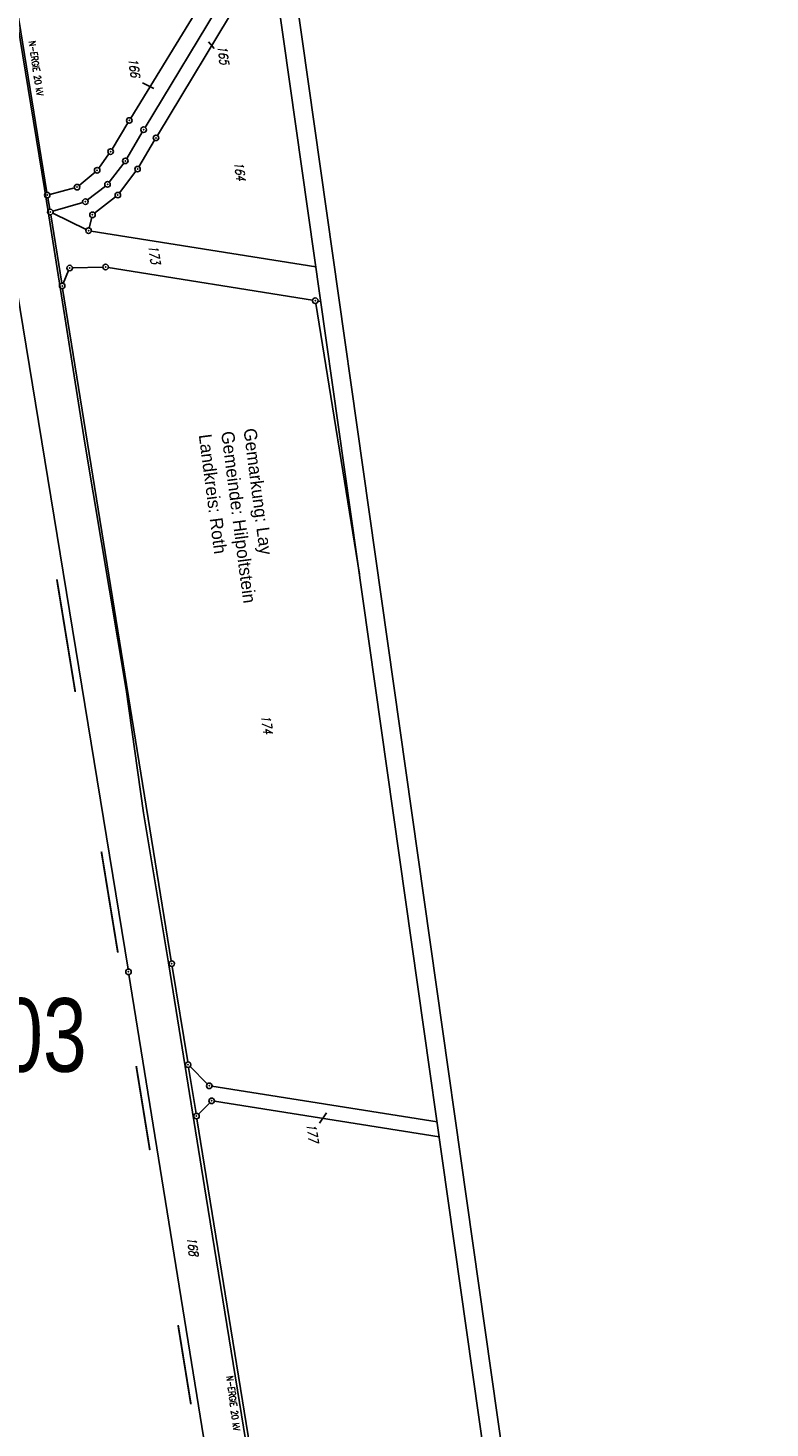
# Model space of a CAD drawing. Extents: x 446457 to 447032, y 444506 to 445688.
# Tile 69 of 83: x 446831 to 447032, y 445084 to 445464. Entities that reach past the tile are written whole.
import ezdxf

# ---------------------------------------------------------------- set-up
doc = ezdxf.new("R2010")
doc.units = 0
doc.header["$LTSCALE"] = 2
doc.header["$MEASUREMENT"] = 0
doc.linetypes.add('AUSGEZOGEN', pattern=[0])
doc.linetypes.add('GEMARKBAB', pattern=[3.7, 2, -0.5, 0.1, -0.5, 0.1, -0.5])
doc.layers.get('0').update_dxf_attribs({"linetype": 'AUSGEZOGEN'})
for name, color, linetype in [('203-FLSTNR', 8, 'AUSGEZOGEN'), ('203-GEMARKGRZ', 7, 'GEMARKBAB'), ('203-GRENZL', 8, 'AUSGEZOGEN'), ('203-GRENZP', 8, 'AUSGEZOGEN'), ('FBRTOP', 250, 'AUSGEZOGEN'), ('Planeinteilung', 250, 'CONTINUOUS'), ('RAHMEN', 7, 'AUSGEZOGEN'), ('SCHRIFT', 7, 'AUSGEZOGEN'), ('STROMLTG', 4, 'AUSGEZOGEN')]:
    doc.layers.add(name, color=color, linetype=linetype)
doc.styles.add('ROMANS', font='romans.shx', dxfattribs={"width": 0.8})
doc.styles.add('UNIR-H', font='unir_h.shx', dxfattribs={"width": 0.8})

# ---------------------------------------------------------------- blocks, each defined once
blk = doc.blocks.new('1135420')
blk.add_line((1135, 420), (0, 420))
at = {"layer": 'RAHMEN'}
blk.add_line((950, 415), (25, 415), dxfattribs=at)
blk = doc.blocks.new('GST')
at = {"color": 0}
blk.add_circle((0, 0), 0.75, dxfattribs=at)
blk.add_point((0, 0), dxfattribs=at)

msp = doc.modelspace()

# ---------------------------------------------------------------- linework, layer by layer
at = {"layer": '203-FLSTNR'}
for p, q in [((446881.47, 445458.58), (446879.94, 445460.36)), ((446862, 445449.25), (446865.04, 445447.68)), ((446911.99, 445169.43), (446910.08, 445166.6))]:
    msp.add_line(p, q, dxfattribs=at)
at = {"layer": '203-GEMARKGRZ', "const_width": 0.5, "flags": 128}
for points in [[(446843.71, 445283.77), (446838.71, 445314.37)], [(446855.28, 445212.96), (446850.8, 445240.42)], [(446860.27, 445182.14), (446863.97, 445159.3)], [(446871.64, 445111.78), (446875.12, 445090.27)]]:
    msp.add_lwpolyline(points, dxfattribs=at)
at = {"layer": '203-GRENZL'}
for p, q in [((446835.97, 445419.46), (446811.68, 445569.29)), ((446858.77, 445439.65), (446894.97, 445498.73)), ((446862.66, 445437.13), (446895.92, 445492.03)), ((446866.02, 445434.91), (446896.78, 445485.95)), ((446857.99, 445438.37), (446853.7, 445431.19)), ((446861.89, 445435.84), (446857.69, 445428.67)), ((446865.25, 445433.62), (446861.01, 445426.44)), ((446852.87, 445429.94), (446850.09, 445426.09)), ((446849.08, 445425), (446844.77, 445421.37)), ((446856.86, 445427.42), (446852.92, 445422.24)), ((446860.18, 445425.19), (446855.72, 445419.33)), ((446843.48, 445420.7), (446836.81, 445418.91)), ((446851.88, 445421.18), (446847.05, 445417.41)), ((446836.8, 445414.88), (446836.23, 445417.98)), ((446845.74, 445416.74), (446837.65, 445414.35)), ((446854.68, 445418.27), (446848.97, 445413.84)), ((446837.05, 445413.4), (446840.04, 445394.81)), ((446837.6, 445413.81), (446846.65, 445409.42)), ((446848.2, 445412.65), (446847.5, 445409.82)), ((446848.06, 445408.97), (446909.08, 445399.21)), ((446858.04, 445208.49), (446826.23, 445403.13)), ((446841.91, 445398.22), (446840.45, 445394.76)), ((446851.2, 445399.17), (446842.95, 445398.93)), ((446908.16, 445390.16), (446852.69, 445399.07)), ((446869.8, 445210.7), (446840.28, 445393.33)), ((446909.64, 445389.92), (446910.41, 445389.8)), ((446920.9, 445315.76), (446909.02, 445389.3)), ((446858.28, 445207.01), (446879.93, 445073.04)), ((446870.04, 445209.22), (446874.24, 445183.25)), ((446876.51, 445169.29), (446874.48, 445181.77)), ((446874.89, 445181.98), (446879.57, 445177.31)), ((446941.99, 445166.96), (446880.84, 445176.66)), ((446877.16, 445169.08), (446880.23, 445172.17)), ((446942.57, 445162.9), (446881.5, 445172.58)), ((446891.69, 445075.51), (446876.75, 445167.81))]:
    msp.add_line(p, q, dxfattribs=at)
at = {"layer": 'FBRTOP', "const_width": 0.5}
for points in [[(446685.67, 445499.68, 0.000084), (446690.29, 445466.91, 0.000171), (446692.59, 445450.72), (446699.7, 445400.65, -0.000017), (446702.65, 445379.85, -0.000012), (446706.64, 445351.68, -0.000142), (446710.16, 445326.77, 0.000095), (446713.69, 445301.85, 0.000489), (446717.26, 445276.8, -0.000535), (446720.84, 445251.74, -0.000318), (446724.22, 445227.7, 0.000352), (446727.61, 445203.66, 0.000005), (446731.55, 445175.83, 0.000006), (446734.44, 445155.44, 0.000005), (446738.34, 445127.87, 0.000006), (446741.35, 445106.67, 0.000262), (446744.9, 445081.67, -0.000165), (446748.46, 445056.66, -0.000317)], [(446741.69, 445219.14, -0.000001), (446752.97, 445139.57, -0.000002), (446759.23, 445095.37), (446773.27, 444996.36), (446787.3, 444897.35, -0.000001), (446796.07, 444835.47, 0.000001), (446804.84, 444773.59, 0.000003), (446813.61, 444711.71, -0.000002), (446822.38, 444649.83, -0.000001), (446829.4, 444600.32, 0.000001), (446836.41, 444550.82, 0.000001), (446838.34, 444537.21, -0.000003)]]:
    msp.add_lwpolyline(points, format="xyb", dxfattribs=at)
at = {"layer": 'FBRTOP'}
msp.add_lwpolyline([(446744.66, 445219.56, -0.000001), (446755.94, 445140, -0.000002), (446762.2, 445095.79), (446776.24, 444996.78), (446790.27, 444897.77, -0.000001), (446799.04, 444835.89, 0.000001), (446807.81, 444774.01, 0.000003), (446816.58, 444712.13, -0.000002), (446825.35, 444650.25, -0.000001), (446832.37, 444600.74, 0.000001), (446839.38, 444551.24, 0.000001), (446841.31, 444537.63, -0.000003)], format="xyb", dxfattribs=at)
at = {"layer": 'STROMLTG', "flags": 128}
msp.add_lwpolyline([(446794.06, 445677.27), (446801.6, 445630.45), (446814.45, 445549.8), (446825.76, 445479.35), (446835.37, 445420.55), (446846.33, 445351.32), (446857.56, 445284.44), (446862.25, 445250.9), (446869.02, 445210.23), (446879.29, 445146.51), (446891.14, 445073.43), (446900.26, 445016.4), (446910.8, 444951.07), (446923.12, 444875.1)], dxfattribs=at)

# ---------------------------------------------------------------- block references
at = {"layer": '203-GRENZP', "rotation": 278.0670990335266}
for p in [(446858.38, 445439.01), (446862.27, 445436.49), (446865.63, 445434.27), (446853.31, 445430.55), (446857.31, 445428.02), (446849.65, 445425.48), (446860.63, 445425.79), (446844.2, 445420.89), (446852.47, 445421.64), (446836.09, 445418.72), (446846.46, 445416.95), (446855.27, 445418.73), (446836.93, 445414.14), (446848.38, 445413.38), (446847.32, 445409.09), (446842.2, 445398.91), (446851.95, 445399.19), (446840.16, 445394.07), (446908.9, 445390.04), (446869.92, 445209.96), (446858.16, 445207.75), (446874.36, 445182.51), (446880.1, 445176.78), (446880.76, 445172.7), (446876.63, 445168.55)]:
    msp.add_blockref('GST', p, dxfattribs=at)
at = {"layer": 'Planeinteilung', "linetype": 'Continuous', "rotation": 278.0670990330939}
msp.add_blockref('1135420', (446457.28, 445629.54), dxfattribs=at)

# ---------------------------------------------------------------- texts
at = {"layer": '203-FLSTNR', "style": 'ROMANS', "oblique": 15, "width": 0.8}
for s, p in [('165', (446882.32, 445459.19)), ('166', (446858.1, 445455.76)), ('164', (446886.79, 445427.64)), ('173', (446863.58, 445404.99)), ('174', (446894.13, 445277.35)), ('177', (446906.51, 445166.38)), ('168', (446874.01, 445135.56))]:
    msp.add_text(s, height=2.5, rotation=278.0671, dxfattribs=at).set_placement(p)
at = {"layer": 'Planeinteilung', "linetype": 'Continuous', "style": 'UNIR-H', "width": 0.8}
msp.add_text('203', height=20, dxfattribs=at).set_placement((446811.13, 445180.59))
at = {"layer": 'SCHRIFT', "style": 'UNIR-H'}
for s, p in [('Gemarkung: Lay', (446889.39, 445355.16)), ('Landkreis: Roth', (446877.24, 445353.58)), ('Gemeinde: Hilpoltstein', (446883.31, 445354.37))]:
    msp.add_text(s, height=3.5, rotation=277.4163, dxfattribs=at).set_placement(p)
at = {"layer": 'STROMLTG', "style": 'ROMANS', "width": 0.8}
for rotation, p in [(278.3849, (446831.08, 445460.42)), (277.4174, (446884.77, 445097.8))]:
    msp.add_text('N-ERGIE 20 kV', height=1.8, rotation=rotation, dxfattribs=at).set_placement(p)

doc.saveas('drawing.dxf')
